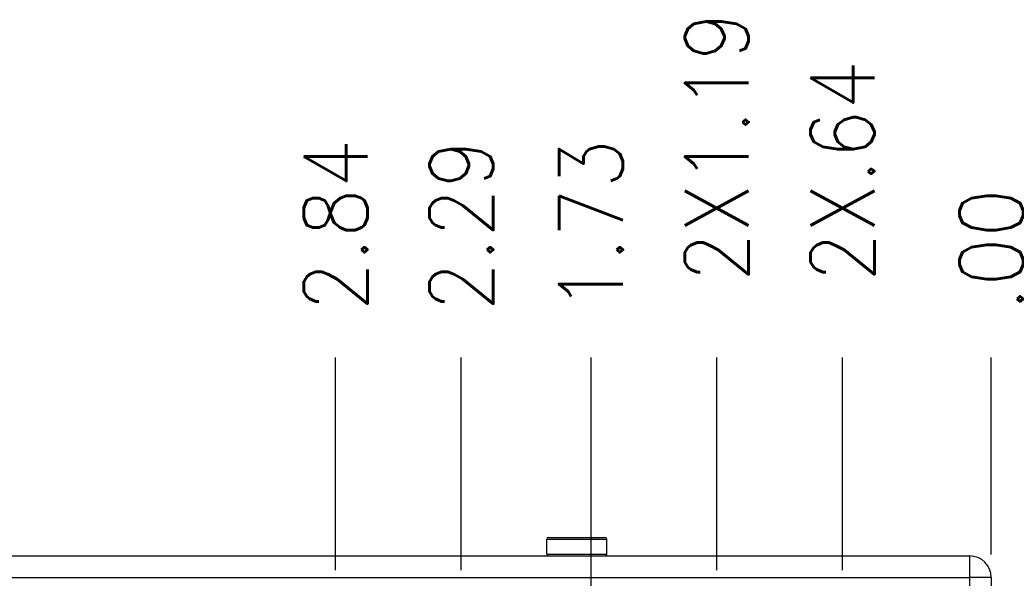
# Model space of a CAD drawing. Header units: inches. Extents: x 2.2 to 24.2, y 1.1 to 18.1.
# Tile 44 of 106: x 20.1 to 22.2, y 9 to 10.2. Entities that reach past the tile are written whole.
import ezdxf

# ---------------------------------------------------------------- set-up
doc = ezdxf.new("R2010")
doc.units = ezdxf.units.IN
doc.header["$MEASUREMENT"] = 0
doc.layers.add('1', color=7, linetype='Continuous')
doc.styles.add('CONVERTER_11', font='txt.shx', dxfattribs={"width": 0.9})
doc.dimstyles.new('ME10_DIM_37', dxfattribs={"dimtxt": 0.275591, "dimasz": 0.18, "dimexe": 0.159843, "dimexo": 0.1, "dimgap": 0.2, "dimtad": 1, "dimzin": 4, "dimdsep": 46, "dimtxsty": 'CONVERTER_11', "dimsah": 1, "dimcen": 0.09, "dimclrd": 140, "dimclre": 140, "dimclrt": 4, "dimadec": 0, "dimazin": 0, "dimtfac": 1, "dimtdec": 4, "dimtix": 1, "dimtofl": 0, "dimtmove": 0, "dimatfit": 0, "dimfxl": 1, "dimtolj": 1, "dimtzin": 0, "dimarcsym": 0})
doc.dimstyles.new('ME10_DIM_44', dxfattribs={"dimtxt": 0.275591, "dimasz": 0.18, "dimexe": 0.159843, "dimexo": 0.1, "dimgap": 0.2, "dimtad": 1, "dimzin": 4, "dimdsep": 46, "dimtxsty": 'CONVERTER_11', "dimsah": 1, "dimcen": 0.09, "dimclrd": 140, "dimclre": 140, "dimclrt": 4, "dimadec": 0, "dimazin": 0, "dimtfac": 1, "dimtdec": 4, "dimtix": 1, "dimtofl": 0, "dimtmove": 0, "dimatfit": 0, "dimfxl": 1, "dimtolj": 1, "dimtzin": 0, "dimarcsym": 0})
doc.dimstyles.new('ME10_DIM_45', dxfattribs={"dimtxt": 0.275591, "dimasz": 0.18, "dimexe": 0.159843, "dimexo": 0.1, "dimgap": 0.2, "dimtad": 1, "dimzin": 4, "dimdsep": 46, "dimtxsty": 'CONVERTER_11', "dimsah": 1, "dimcen": 0.09, "dimclrd": 140, "dimclre": 140, "dimclrt": 4, "dimadec": 0, "dimazin": 0, "dimtfac": 1, "dimtdec": 4, "dimtix": 1, "dimtofl": 0, "dimtmove": 0, "dimatfit": 0, "dimfxl": 1, "dimtolj": 1, "dimtzin": 0, "dimarcsym": 0})
doc.dimstyles.new('ME10_DIM_46', dxfattribs={"dimtxt": 0.275591, "dimasz": 0.18, "dimexe": 0.159843, "dimexo": 0.1, "dimgap": 0.2, "dimtad": 1, "dimzin": 4, "dimdsep": 46, "dimtxsty": 'CONVERTER_11', "dimsah": 1, "dimcen": 0.09, "dimclrd": 140, "dimclre": 140, "dimclrt": 4, "dimadec": 0, "dimazin": 0, "dimtfac": 1, "dimtdec": 4, "dimtix": 1, "dimtofl": 0, "dimtmove": 0, "dimatfit": 0, "dimfxl": 1, "dimtolj": 1, "dimtzin": 0, "dimarcsym": 0})
doc.dimstyles.new('ME10_DIM_47', dxfattribs={"dimtxt": 0.275591, "dimasz": 0.18, "dimexe": 0.159843, "dimexo": 0.1, "dimgap": 0.2, "dimtad": 1, "dimzin": 4, "dimdsep": 46, "dimtxsty": 'CONVERTER_11', "dimsah": 1, "dimcen": 0.09, "dimclrd": 140, "dimclre": 140, "dimclrt": 4, "dimadec": 0, "dimazin": 0, "dimtfac": 1, "dimtdec": 4, "dimtix": 1, "dimtofl": 0, "dimtmove": 0, "dimatfit": 0, "dimfxl": 1, "dimtolj": 1, "dimtzin": 0, "dimarcsym": 0})
doc.dimstyles.new('ME10_DIM_48', dxfattribs={"dimtxt": 0.275591, "dimasz": 0.18, "dimexe": 0.159843, "dimexo": 0.1, "dimgap": 0.2, "dimtad": 1, "dimzin": 4, "dimdsep": 46, "dimtxsty": 'CONVERTER_11', "dimsah": 1, "dimcen": 0.09, "dimclrd": 140, "dimclre": 140, "dimclrt": 4, "dimadec": 0, "dimazin": 0, "dimtfac": 1, "dimtdec": 4, "dimtix": 1, "dimtofl": 0, "dimtmove": 0, "dimatfit": 0, "dimfxl": 1, "dimtolj": 1, "dimtzin": 0, "dimarcsym": 0})

# ---------------------------------------------------------------- blocks, each defined once
blk = doc.blocks.new('B250_front_panel__5', base_point=(35.7665, 16.5393))
at = {"color": 124, "linetype": 'Continuous'}
for p, q in [((42.4299, 18.1724), (42.6898, 18.1724)), ((42.4299, 18.1085), (42.6898, 18.1085)), ((44.2594, 18.1005), (44.2594, 18.0067)), ((35.8603, 18.0067), (44.2594, 18.0067)), ((44.3531, 18.0067), (44.2594, 18.0067)), ((44.2594, 18.0067), (44.2594, 16.6722))]:
    blk.add_line(p, q, dxfattribs=at)
at = {"color": 7, "linetype": 'Continuous'}
for p, q in [((42.4299, 18.1085), (42.4299, 18.1724)), ((42.4379, 18.1804), (42.5598, 18.1804)), ((42.5598, 18.1804), (42.6818, 18.1804)), ((42.6898, 18.1085), (42.6898, 18.1724)), ((37.6818, 18.1005), (42.4379, 18.1005)), ((42.4379, 18.1005), (42.6818, 18.1005)), ((42.6818, 18.1005), (44.2594, 18.1005)), ((44.3531, 18.0067), (44.3531, 16.6722))]:
    blk.add_line(p, q, dxfattribs=at)
for centre, radius, start, end in [((42.4379, 18.1724), 0.00799, 90, 180), ((42.6818, 18.1724), 0.00799, 0, 90), ((42.4379, 18.1085), 0.00799, 180, 270), ((42.6818, 18.1085), 0.00799, 270, 0), ((44.2594, 18.0067), 0.0938, 0, 90)]:
    blk.add_arc(centre, radius, start, end, dxfattribs=at)
blk = doc.blocks.new('cu_usrp-twinrx__6', base_point=(35.7665, 16.5393))
blk.add_blockref('B250_front_panel__5', (35.7665, 16.5393))
blk = doc.blocks.new('*D44')
at = {"layer": '1', "color": 140, "linetype": 'Continuous'}
blk.add_line((43.7098, 18.0391), (43.7098, 18.9594), dxfattribs=at)
at = {"layer": '1', "color": 4, "insert": (43.8475, 19.2862), "char_height": 0.275591, "attachment_point": 7, "rotation": 90, "line_spacing_factor": 0.60024, "style": 'CONVERTER_11'}
blk.add_mtext('\\C4;2X\\C4;.64', dxfattribs=at)
blk = doc.blocks.new('*D51')
at = {"layer": '1', "color": 140, "linetype": 'Continuous'}
blk.add_line((41.5167, 18.039), (41.5167, 18.9594), dxfattribs=at)
at = {"layer": '1', "color": 4, "insert": (41.6545, 19.1594), "char_height": 0.27559, "attachment_point": 7, "rotation": 90, "line_spacing_factor": 0.60024, "style": 'CONVERTER_11'}
blk.add_mtext('2.84', dxfattribs=at)
blk = doc.blocks.new('*D52')
at = {"layer": '1', "color": 140, "linetype": 'Continuous'}
blk.add_line((42.0607, 18.0391), (42.0607, 18.9594), dxfattribs=at)
at = {"layer": '1', "color": 4, "insert": (42.1985, 19.1594), "char_height": 0.27559, "attachment_point": 7, "rotation": 90, "line_spacing_factor": 0.60024, "style": 'CONVERTER_11'}
blk.add_mtext('2.29', dxfattribs=at)
blk = doc.blocks.new('*D53')
at = {"layer": '1', "color": 140, "linetype": 'Continuous'}
blk.add_line((42.6218, 17.3786), (42.6218, 18.9594), dxfattribs=at)
at = {"layer": '1', "color": 4, "insert": (42.7595, 19.1594), "char_height": 0.27559, "attachment_point": 7, "rotation": 90, "line_spacing_factor": 0.60024, "style": 'CONVERTER_11'}
blk.add_mtext('1.73', dxfattribs=at)
blk = doc.blocks.new('*D54')
at = {"layer": '1', "color": 140, "linetype": 'Continuous'}
blk.add_line((43.1658, 18.0391), (43.1658, 18.9594), dxfattribs=at)
at = {"layer": '1', "color": 4, "insert": (43.3035, 19.2862), "char_height": 0.275591, "attachment_point": 7, "rotation": 90, "line_spacing_factor": 0.60024, "style": 'CONVERTER_11'}
blk.add_mtext('\\C4;2X\\C4;1.19', dxfattribs=at)
blk = doc.blocks.new('*D55')
at = {"layer": '1', "color": 140, "linetype": 'Continuous'}
blk.add_line((44.3531, 18.1067), (44.3531, 18.9594), dxfattribs=at)
at = {"layer": '1', "color": 4, "insert": (44.4909, 19.1594), "char_height": 0.27559, "attachment_point": 7, "rotation": 90, "line_spacing_factor": 0.60024, "style": 'CONVERTER_11'}
blk.add_mtext('.00', dxfattribs=at)
blk = doc.blocks.new('RIGHT1', base_point=(40.0598, 17.3598))
blk.add_blockref('cu_usrp-twinrx__6', (35.7665, 16.5393))
at = {"layer": '1'}
for feature_location, dimstyle, picture, middle in [((43.1658, 17.9391), 'ME10_DIM_47', '*D54', (43.1658, 19.7416)), ((43.7098, 17.9391), 'ME10_DIM_37', '*D44', (43.7098, 19.7002))]:
    dim = blk.add_ordinate_dim(feature_location=feature_location, offset=(0, 1.0203), dtype=1, origin=(44.3531, 18.0067), dimstyle=dimstyle, override={"dimpost": '2X<>'}, dxfattribs=at)
    dim.commit()
    dim.dimension.update_dxf_attribs({"geometry": picture, "text_midpoint": middle})
for feature_location, offset, origin, dimstyle, picture, middle in [((41.5167, 17.939), (0, 1.0204), (44.3531, 18.0067), 'ME10_DIM_44', '*D51', (41.5167, 19.5349)), ((42.0607, 17.9391), (0, 1.0203), (44.3531, 18.0067), 'ME10_DIM_45', '*D52', (42.0607, 19.5349)), ((42.6218, 17.2786), (0, 1.6808), (44.3531, 18.0067), 'ME10_DIM_46', '*D53', (42.6218, 19.4936)), ((44.3531426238, 18.0067318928), (0, 0.9526696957), (44.3531426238, 18.0067318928), 'ME10_DIM_48', '*D55', (44.3531426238, 19.4108779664))]:
    dim = blk.add_ordinate_dim(feature_location=feature_location, offset=offset, dtype=1, origin=origin, dimstyle=dimstyle, dxfattribs=at)
    dim.commit()
    dim.dimension.update_dxf_attribs({"geometry": picture, "text_midpoint": middle})

msp = doc.modelspace()

# ---------------------------------------------------------------- block references
at = {"xscale": 0.5, "yscale": 0.5, "zscale": 0.5}
msp.add_blockref('RIGHT1', (20.0299, 8.6799), dxfattribs=at)

doc.saveas('drawing.dxf')
